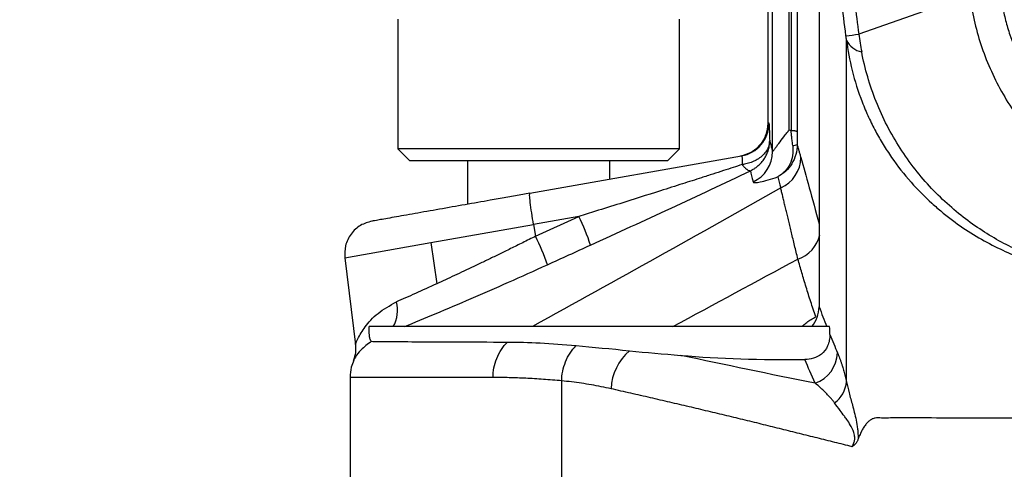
# Model space of a CAD drawing. Header units: millimetres. Extents: x 19 to 819, y 19 to 629.
# Tile 20 of 68: x 185 to 227, y 386 to 405. Entities that reach past the tile are written whole.
import ezdxf

# ---------------------------------------------------------------- set-up
doc = ezdxf.new("R2010")
doc.units = ezdxf.units.MM
doc.header["$LTSCALE"] = 3
doc.layers.add('DIMENSIONS', color=140, linetype='Continuous', lineweight=25)
doc.styles.add('SLDTEXTSTYLE0', font='TXT', dxfattribs={"width": 0.7})
doc.dimstyles.new('SLDDIMSTYLE1', dxfattribs={"dimtxt": 6.474023, "dimasz": 9.906, "dimexe": 0, "dimexo": 0.0625, "dimgap": 1.618506, "dimtad": 0, "dimtih": 1, "dimtoh": 1, "dimrnd": 1e-09, "dimzin": 12, "dimdsep": 46, "dimtxsty": 'SLDTEXTSTYLE0', "dimsah": 1, "dimcen": 0.09, "dimadec": 0, "dimazin": 3, "dimtfac": 1, "dimtofl": 0, "dimtmove": 0, "dimatfit": 3, "dimfxl": 0, "dimfrac": 2, "dimtolj": 1, "dimtzin": 12, "dimarcsym": 0})

# ---------------------------------------------------------------- blocks, each defined once
blk = doc.blocks.new('_D_3')
at = {"layer": 'DIMENSIONS'}
for p, q in [((260.278, 522.021), (134.04, 522.021)), ((143.565, 522.021), (143.565, 445.521)), ((133.946, 433.782), (131.772, 433.782)), ((131.772, 433.782), (131.772, 423.493)), ((153.184, 433.782), (155.358, 433.782)), ((155.358, 433.782), (155.358, 423.493)), ((131.772, 423.493), (133.946, 423.493)), ((155.358, 423.493), (153.184, 423.493)), ((143.565, 347.557), (143.565, 422.044)), ((213.616, 347.557), (134.04, 347.557))]:
    blk.add_line(p, q, dxfattribs=at)
for points in [[(143.565, 522.021), (142.041, 512.115), (145.089, 512.115)], [(143.565, 347.557), (145.089, 357.463), (142.041, 357.463)]]:
    blk.add_solid(points, dxfattribs=at)
at = {"layer": 'DIMENSIONS', "char_height": 6.35, "attachment_point": 1, "style": 'SLDTEXTSTYLE0'}
for s, insert in [('174.5', (131.253, 443.417)), ('6.87', (133.946, 431.679))]:
    blk.add_mtext(s, dxfattribs=dict(at, insert=insert))
blk = doc.blocks.new('_D_4')
at = {"layer": 'DIMENSIONS'}
for p, q in [((200.096, 430.53), (163.35, 430.53)), ((172.875, 430.53), (172.875, 402.439)), ((163.255, 390.701), (161.081, 390.701)), ((161.081, 390.701), (161.081, 380.411)), ((182.494, 390.701), (184.668, 390.701)), ((184.668, 390.701), (184.668, 380.411)), ((161.081, 380.411), (163.255, 380.411)), ((184.668, 380.411), (182.494, 380.411)), ((172.875, 351.057), (172.875, 378.962)), ((195.685, 351.057), (163.35, 351.057))]:
    blk.add_line(p, q, dxfattribs=at)
for points in [[(172.875, 430.53), (171.351, 420.624), (174.399, 420.624)], [(172.875, 351.057), (174.399, 360.963), (171.351, 360.963)]]:
    blk.add_solid(points, dxfattribs=at)
at = {"layer": 'DIMENSIONS', "char_height": 6.35, "attachment_point": 1, "style": 'SLDTEXTSTYLE0'}
for s, insert in [('79.5', (163.255, 400.335)), ('3.13', (163.255, 388.597))]:
    blk.add_mtext(s, dxfattribs=dict(at, insert=insert))

msp = doc.modelspace()

# ---------------------------------------------------------------- linework, layer by layer
for p, q in [((216.764, 456.039), (216.764, 400.653)), ((216.975, 399.449), (216.975, 442.986)), ((218.006, 442.067), (218.006, 400.286)), ((225.311, 406.086), (220.617, 404.415)), ((201.103, 405.056), (201.103, 399.564)), ((213.027, 399.564), (213.027, 405.056)), ((220.103, 389.707), (220.103, 404.159)), ((216.832, 400.647), (216.814, 400.648)), ((201.103, 399.564), (201.611, 399.056)), ((213.027, 399.564), (201.103, 399.564)), ((212.519, 399.056), (213.027, 399.564)), ((212.519, 399.056), (201.611, 399.056)), ((204.053, 399.056), (204.053, 397.218)), ((206.696, 397.684), (215.657, 399.265)), ((210.078, 398.281), (210.078, 399.056)), ((208.769, 396.703), (206.854, 396.365)), ((206.94, 395.869), (208.769, 396.703)), ((202.505, 395.598), (206.854, 396.365)), ((206.854, 396.365), (206.94, 395.869)), ((198.862, 394.956), (202.505, 395.598)), ((202.505, 395.598), (202.759, 393.86)), ((198.862, 394.956), (199.313, 391.276)), ((219.387, 392.045), (199.891, 392.045)), ((213.092, 390.824), (213.092, 390.824)), ((199.088, 389.89), (199.088, 371.307)), ((205.137, 389.89), (199.088, 389.89)), ((208.042, 371.307), (208.042, 389.748))]:
    msp.add_line(p, q)
for centre, radius, start, end in [((217.993, 424.557), 20.312, 275.8936, 277.4229), ((220.887, 404.523), 0.863, 204.8927, 260.4926), ((215.414, 400.643), 1.4, 280.0027, 0.1875), ((215.579, 399.448), 1.396, 293.8586, 0.0403), ((217.854, 399.984), 0.277, 264.3095, 304.411), ((216.772, 399.202), 1.395, 292.9478, 359.9379), ((199.617, 392.232), 10.186, 18.6757, 26.0362), ((197.84, 391.414), 10.132, 18.6843, 26.0855), ((217.6, 396.232), 1.405, 288.3992, 347.2781), ((199.661, 392.734), 1.43, 331.1796, 14.3401), ((217.592, 392.908), 1.351, 320.2774, 359.0714), ((212.358, 389.318), 2.229, 130.18, 177.5727), ((218.314, 390.979), 1.408, 288.9259, 358.1245), ((218.864, 389.819), 1.245, 306.0199, 354.8439)]:
    msp.add_arc(centre, radius, start, end)
for points, knots in [([(264.088, 394.964), (263.835, 394.966), (263.331, 394.968), (262.574, 394.984), (261.817, 395.008), (261.06, 395.041), (260.302, 395.084), (259.545, 395.136), (258.16, 395.249), (256.151, 395.468), (253.527, 395.868), (250.922, 396.38), (248.771, 396.902), (247.067, 397.377), (245.805, 397.758), (244.539, 398.171), (243.492, 398.54), (242.748, 398.807), (242.316, 398.913), (242, 398.952), (241.662, 398.966), (241.208, 398.969), (240.395, 398.967), (239.499, 398.968), (238.588, 398.969), (237.905, 398.967), (237.207, 398.968), (236.298, 399.039), (235.168, 399.259), (233.857, 399.725), (232.627, 400.394), (231.511, 401.24), (230.54, 402.251), (229.732, 403.395), (229.112, 404.65), (228.761, 405.763), (228.605, 406.564), (228.544, 407.028), (228.502, 407.376), (228.46, 407.724), (228.401, 408.188), (228.304, 409.001), (227.926, 412.173), (227.345, 417.594), (226.687, 425.041), (226.171, 432.495), (225.796, 439.958), (225.562, 447.428), (225.409, 459.886), (225.851, 477.331), (227.158, 493.169), (228.168, 501.986), (228.363, 503.611), (228.476, 504.539), (228.556, 505.236), (228.672, 505.928), (228.899, 506.83), (229.308, 507.919), (229.994, 509.137), (230.861, 510.235), (231.884, 511.192), (233.043, 511.977), (234.307, 512.58), (235.426, 512.911), (236.342, 513.073), (237.038, 513.142), (237.74, 513.155), (238.471, 513.149), (239.647, 513.15), (240.704, 513.15), (241.618, 513.15), (241.974, 513.165), (242.325, 513.209), (242.675, 513.288), (243.017, 513.4), (243.475, 513.571), (244.281, 513.859), (245.439, 514.245), (247.298, 514.817), (249.642, 515.447), (252.015, 515.964), (253.929, 516.311), (255.373, 516.537), (256.82, 516.729), (258.269, 516.885), (259.72, 517.006), (261.174, 517.092), (262.63, 517.145), (263.602, 517.151), (264.088, 517.153)], [0, 0, 0, 0, 0.004234, 0.008469, 0.012707, 0.016947, 0.021191, 0.025439, 0.029691, 0.044519, 0.059336, 0.07424, 0.089062, 0.096479, 0.103932, 0.111174, 0.118842, 0.122568, 0.124425, 0.126294, 0.12791, 0.130093, 0.133916, 0.141562, 0.14513, 0.149209, 0.153028, 0.156836, 0.164494, 0.172285, 0.18009, 0.187908, 0.195703, 0.203526, 0.211313, 0.219102, 0.223034, 0.224997, 0.226959, 0.228921, 0.230882, 0.234806, 0.242654, 0.2845, 0.326314, 0.368111, 0.409906, 0.451713, 0.493548, 0.618999, 0.744425, 0.760113, 0.767959, 0.771882, 0.775806, 0.779737, 0.78364, 0.79141, 0.799186, 0.807009, 0.814794, 0.822611, 0.830413, 0.838211, 0.842112, 0.846007, 0.849947, 0.853892, 0.858278, 0.869672, 0.871643, 0.873613, 0.875646, 0.877585, 0.87962, 0.881679, 0.885793, 0.893981, 0.902171, 0.918434, 0.934714, 0.94291, 0.951087, 0.959249, 0.967401, 0.975547, 0.983692, 0.991842, 1, 1, 1, 1]), ([(217.675, 400.367), (217.675, 403.067), (217.675, 405.789), (217.675, 411.167), (217.675, 413.823), (217.675, 418.944), (217.675, 421.409), (217.675, 426.027), (217.675, 428.18), (217.675, 432.074), (217.675, 433.815), (217.675, 436.819), (217.675, 438.084), (217.675, 440.114), (217.675, 440.881), (217.675, 441.939), (217.675, 442.23), (217.675, 442.309)], [0, 0, 0, 0, 0.125, 0.125, 0.25, 0.25, 0.375, 0.375, 0.5, 0.5, 0.625, 0.625, 0.75, 0.75, 0.875, 0.875, 1, 1, 1, 1]), ([(217.756, 442.308), (217.756, 442.299), (217.756, 442.282), (217.756, 442.243), (217.756, 442.194), (217.756, 442.135), (217.756, 442.065), (217.756, 441.985), (217.756, 441.895), (217.756, 441.795), (217.756, 441.686), (217.756, 441.567), (217.756, 441.438), (217.756, 441.3), (217.756, 441.153), (217.756, 440.996), (217.756, 440.831), (217.756, 440.657), (217.756, 440.475), (217.756, 440.284), (217.756, 440.084), (217.756, 439.877), (217.756, 439.661), (217.756, 439.437), (217.756, 439.206), (217.756, 438.967), (217.756, 438.721), (217.756, 438.467), (217.756, 438.206), (217.756, 437.938), (217.756, 437.663), (217.756, 437.381), (217.756, 437.093), (217.756, 436.798), (217.756, 436.497), (217.756, 436.189), (217.756, 435.876), (217.756, 435.557), (217.756, 435.231), (217.756, 434.901), (217.756, 434.564), (217.755, 434.223), (217.755, 433.876), (217.755, 433.524), (217.755, 433.167), (217.755, 432.806), (217.755, 432.439), (217.755, 432.068), (217.755, 431.693), (217.755, 431.314), (217.755, 430.93), (217.755, 430.542), (217.755, 430.151), (217.755, 429.755), (217.755, 429.356), (217.755, 428.954), (217.755, 428.548), (217.755, 428.139), (217.755, 427.727), (217.755, 427.312), (217.755, 426.894), (217.755, 426.473), (217.755, 426.049), (217.755, 425.623), (217.755, 425.195), (217.755, 424.764), (217.755, 424.331), (217.755, 423.896), (217.755, 423.46), (217.755, 423.021), (217.755, 422.58), (217.755, 422.138), (217.755, 421.695), (217.755, 421.249), (217.755, 420.803), (217.755, 420.355), (217.755, 419.907), (217.754, 419.457), (217.754, 419.006), (217.754, 418.555), (217.754, 418.102), (217.754, 417.65), (217.754, 417.196), (217.754, 416.742), (217.754, 416.288), (217.754, 415.834), (217.754, 415.379), (217.754, 414.924), (217.754, 414.469), (217.754, 414.014), (217.754, 413.56), (217.754, 413.105), (217.754, 412.651), (217.754, 412.197), (217.754, 411.744), (217.754, 411.291), (217.754, 410.839), (217.754, 410.388), (217.754, 409.937), (217.754, 409.487), (217.753, 409.038), (217.753, 408.59), (217.753, 408.143), (217.753, 407.697), (217.753, 407.252), (217.753, 406.808), (217.753, 406.366), (217.753, 405.925), (217.753, 405.485), (217.753, 405.047), (217.753, 404.61), (217.753, 404.174), (217.753, 403.741), (217.753, 403.309), (217.753, 402.878), (217.753, 402.45), (217.753, 402.023), (217.753, 401.598), (217.753, 401.175), (217.752, 400.753), (217.752, 400.473), (217.752, 400.333)], [0, 0, 0, 0, 0.01076, 0.02148, 0.03216, 0.042801, 0.053401, 0.063961, 0.074482, 0.084962, 0.095403, 0.105803, 0.116164, 0.126484, 0.136765, 0.147006, 0.157207, 0.167368, 0.177489, 0.18757, 0.197611, 0.207612, 0.217573, 0.227494, 0.237376, 0.247217, 0.257018, 0.26678, 0.276501, 0.286183, 0.295825, 0.305426, 0.314988, 0.32451, 0.333992, 0.343434, 0.352836, 0.362198, 0.37152, 0.380802, 0.390044, 0.399246, 0.408408, 0.417531, 0.426613, 0.435656, 0.444658, 0.453621, 0.462543, 0.471426, 0.480269, 0.489072, 0.497835, 0.506558, 0.51524, 0.523884, 0.532487, 0.54105, 0.549573, 0.558056, 0.566499, 0.574903, 0.583266, 0.59159, 0.599873, 0.608117, 0.616321, 0.624484, 0.632608, 0.640692, 0.648736, 0.65674, 0.664704, 0.672628, 0.680512, 0.688356, 0.69616, 0.703924, 0.711649, 0.719333, 0.726977, 0.734582, 0.742146, 0.749671, 0.757156, 0.7646, 0.772005, 0.77937, 0.786695, 0.79398, 0.801225, 0.80843, 0.815595, 0.82272, 0.829805, 0.83685, 0.843856, 0.850821, 0.857747, 0.864632, 0.871478, 0.878283, 0.885049, 0.891775, 0.89846, 0.905106, 0.911712, 0.918278, 0.924804, 0.93129, 0.937736, 0.944142, 0.950508, 0.956835, 0.963121, 0.969367, 0.975574, 0.98174, 0.987867, 0.993953, 1, 1, 1, 1]), ([(220.079, 404.352), (220.015, 404.851), (219.883, 405.892), (219.683, 407.52), (219.458, 409.424), (219.206, 411.64), (219.033, 413.271), (218.942, 414.126)], [0, 0, 0, 0, 0.153275, 0.319954, 0.500037, 0.737874, 1, 1, 1, 1]), ([(219.482, 414.177), (219.55, 413.534), (219.682, 412.287), (219.883, 410.479), (220.078, 408.792), (220.266, 407.225), (220.444, 405.78), (220.561, 404.856), (220.617, 404.415)], [0, 0, 0, 0, 0.197449, 0.382584, 0.555408, 0.715918, 0.864115, 1, 1, 1, 1]), ([(218.942, 406.56), (218.942, 406.456), (218.942, 406.228), (218.942, 405.846), (218.942, 405.392), (218.942, 404.862), (218.943, 404.253), (218.943, 403.275), (218.944, 401.952), (218.944, 400.271), (218.944, 398.522), (218.944, 397.04), (218.943, 395.776), (218.943, 394.894), (218.943, 394.063), (218.943, 393.426), (218.943, 393.05), (218.943, 392.886)], [0, 0, 0, 0, 0.027909, 0.061375, 0.10038, 0.1449, 0.194896, 0.250313, 0.379537, 0.500006, 0.620409, 0.750744, 0.804204, 0.875244, 0.926562, 0.968081, 1, 1, 1, 1]), ([(225.311, 406.086), (225.405, 405.364), (225.566, 404.662), (225.904, 403.639), (226.033, 403.303), (226.324, 402.641), (226.487, 402.313), (227.017, 401.366), (227.425, 400.776), (228.348, 399.674), (228.869, 399.159), (229.977, 398.247), (230.568, 397.844), (231.508, 397.317), (231.832, 397.154), (232.488, 396.86), (232.82, 396.728), (233.829, 396.375), (234.519, 396.197), (235.579, 396.017), (235.936, 395.972), (236.65, 395.911), (237.009, 395.895), (237.368, 395.894)], [0, 0, 0, 0, 0.125, 0.125, 0.1875, 0.1875, 0.25, 0.25, 0.375, 0.375, 0.5, 0.5, 0.625, 0.625, 0.6875, 0.6875, 0.75, 0.75, 0.875, 0.875, 0.9375, 0.9375, 1, 1, 1, 1]), ([(226.598, 406.251), (226.612, 406.146), (226.641, 405.935), (226.697, 405.621), (226.762, 405.31), (226.837, 405), (226.922, 404.694), (227.081, 404.186), (227.349, 403.49), (227.778, 402.634), (228.286, 401.824), (229.064, 400.812), (230.21, 399.692), (231.54, 398.801), (232.683, 398.236), (233.575, 397.888), (234.494, 397.617), (235.327, 397.445), (236.066, 397.346), (236.706, 397.292), (237.135, 397.287), (237.349, 397.284)], [0, 0, 0, 0, 0.020872, 0.041691, 0.06248, 0.083261, 0.104054, 0.124881, 0.187429, 0.250047, 0.312235, 0.37463, 0.499792, 0.624296, 0.686719, 0.749522, 0.811708, 0.874233, 0.916056, 0.957936, 1, 1, 1, 1]), ([(220.617, 404.415), (220.636, 404.291), (220.675, 404.042), (220.721, 403.795), (220.744, 403.671)], [0, 0, 0, 0, 0.499637, 1, 1, 1, 1]), ([(220.103, 404.159), (220.099, 404.191), (220.091, 404.255), (220.083, 404.32), (220.079, 404.352)], [0, 0, 0, 0, 0.501435, 1, 1, 1, 1]), ([(220.103, 404.159), (220.156, 403.75), (220.234, 403.32), (220.454, 402.439), (220.595, 401.988), (220.85, 401.33), (220.942, 401.113), (221.135, 400.696), (221.235, 400.495), (221.441, 400.111), (221.544, 399.932), (221.767, 399.567), (221.886, 399.383), (222.264, 398.838), (222.544, 398.482), (223.127, 397.823), (223.425, 397.527), (223.86, 397.132), (224.004, 397.008), (224.287, 396.775), (224.436, 396.658), (224.881, 396.325), (225.181, 396.123), (226.08, 395.571), (226.679, 395.275), (227.565, 394.914), (227.859, 394.807), (228.437, 394.62), (228.721, 394.54), (229.561, 394.332), (230.104, 394.236), (231.171, 394.113), (231.695, 394.084), (232.214, 394.086)], [0, 0, 0, 0, 0.0625, 0.0625, 0.125, 0.125, 0.15625, 0.15625, 0.1875, 0.1875, 0.21875, 0.21875, 0.25, 0.25, 0.3125, 0.3125, 0.375, 0.375, 0.40625, 0.40625, 0.4375, 0.4375, 0.5, 0.5, 0.625, 0.625, 0.6875, 0.6875, 0.75, 0.75, 0.875, 0.875, 1, 1, 1, 1]), ([(231.851, 394.166), (231.299, 394.196), (230.748, 394.262), (229.645, 394.471), (229.092, 394.614), (228.26, 394.896), (227.982, 395.002), (227.425, 395.238), (227.144, 395.369), (226.314, 395.798), (225.771, 396.133), (224.977, 396.723), (224.715, 396.934), (224.201, 397.389), (223.949, 397.632), (223.464, 398.143), (223.23, 398.413), (222.781, 398.986), (222.569, 399.284), (222.174, 399.9), (221.991, 400.219), (221.652, 400.878), (221.495, 401.221), (221.083, 402.258), (220.881, 402.958), (220.744, 403.671)], [0, 0, 0, 0, 0.125, 0.125, 0.25, 0.25, 0.3125, 0.3125, 0.375, 0.375, 0.5, 0.5, 0.5625, 0.5625, 0.625, 0.625, 0.6875, 0.6875, 0.75, 0.75, 0.8125, 0.8125, 0.875, 0.875, 1, 1, 1, 1]), ([(216.764, 400.634), (216.749, 400.477), (216.718, 400.155), (216.458, 399.716), (216.072, 399.385), (215.761, 399.298), (215.609, 399.256)], [0, 0, 0, 0, 0.244216, 0.499937, 0.755688, 1, 1, 1, 1]), ([(216.814, 400.648), (216.815, 400.647), (216.817, 400.645), (216.819, 400.629), (216.822, 400.603), (216.825, 400.566), (216.828, 400.519), (216.832, 400.442), (216.837, 400.321), (216.844, 400.139), (216.848, 399.99), (216.85, 399.915)], [0, 0, 0, 0, 0.084537, 0.168143, 0.25115, 0.33389, 0.416694, 0.499888, 0.667674, 0.833488, 1, 1, 1, 1]), ([(216.975, 399.449), (216.976, 399.451), (216.979, 399.456), (216.991, 399.472), (217.008, 399.496), (217.033, 399.528), (217.074, 399.582), (217.14, 399.669), (217.265, 399.832), (217.415, 400.029), (217.565, 400.224), (217.642, 400.325), (217.675, 400.367)], [0, 0, 0, 0, 0.043541, 0.090074, 0.139887, 0.193186, 0.250112, 0.363263, 0.499867, 0.749542, 0.893389, 1, 1, 1, 1]), ([(218.006, 400.286), (218.004, 400.289), (218.001, 400.295), (217.985, 400.304), (217.961, 400.312), (217.932, 400.319), (217.901, 400.324), (217.869, 400.328), (217.84, 400.33), (217.813, 400.331), (217.789, 400.332), (217.77, 400.333), (217.758, 400.333), (217.752, 400.333)], [0, 0, 0, 0, 0.128417, 0.255384, 0.377632, 0.492376, 0.597579, 0.692018, 0.775184, 0.847109, 0.90817, 0.95892, 1, 1, 1, 1]), ([(217.826, 399.708), (217.822, 399.749), (217.813, 399.825), (217.8, 399.934), (217.789, 400.029), (217.779, 400.111), (217.77, 400.181), (217.763, 400.237), (217.758, 400.281), (217.754, 400.311), (217.753, 400.327), (217.752, 400.333)], [0, 0, 0, 0, 0.196179, 0.369423, 0.521151, 0.652127, 0.762703, 0.852984, 0.922692, 0.971682, 1, 1, 1, 1]), ([(218.006, 400.286), (218.006, 400.24), (218.006, 400.151), (218.007, 400.016), (218.008, 399.884), (218.009, 399.798), (218.01, 399.755)], [0, 0, 0, 0, 0.2577457, 0.5091073, 0.7558883, 1, 1, 1, 1]), ([(216.85, 399.915), (216.848, 399.885), (216.846, 399.829), (216.83, 399.75), (216.811, 399.682), (216.789, 399.624), (216.745, 399.526), (216.662, 399.399), (216.512, 399.243), (216.334, 399.115), (216.125, 399.011), (215.907, 398.937), (215.753, 398.911), (215.678, 398.898)], [0, 0, 0, 0, 0.061926, 0.117487, 0.166258, 0.207941, 0.24235, 0.380114, 0.500118, 0.636042, 0.757888, 0.883235, 1, 1, 1, 1]), ([(216.031, 398.64), (216.063, 398.656), (216.136, 398.691), (216.25, 398.762), (216.377, 398.86), (216.51, 398.992), (216.622, 399.14), (216.714, 399.303), (216.785, 399.477), (216.839, 399.685), (216.846, 399.836), (216.85, 399.915)], [0, 0, 0, 0, 0.067814, 0.151338, 0.251167, 0.367539, 0.500069, 0.599599, 0.717457, 0.851881, 1, 1, 1, 1]), ([(216.85, 399.915), (216.857, 399.888), (216.87, 399.836), (216.893, 399.749), (216.918, 399.655), (216.945, 399.556), (216.965, 399.485), (216.975, 399.449)], [0, 0, 0, 0, 0.202839, 0.404248, 0.604239, 0.802819, 1, 1, 1, 1]), ([(218.01, 399.755), (218.012, 399.605), (217.991, 399.458), (217.913, 399.182), (217.857, 399.054), (217.712, 398.816), (217.624, 398.708), (217.428, 398.524), (217.318, 398.446), (217.197, 398.383)], [0, 0, 0, 0, 0.25, 0.25, 0.5, 0.5, 0.75, 0.75, 1, 1, 1, 1]), ([(217.826, 399.708), (217.842, 399.563), (217.838, 399.421), (217.795, 399.155), (217.756, 399.032), (217.644, 398.802), (217.572, 398.698), (217.404, 398.519), (217.307, 398.444), (217.197, 398.383)], [0, 0, 0, 0, 0.25, 0.25, 0.5, 0.5, 0.75, 0.75, 1, 1, 1, 1]), ([(218.01, 399.755), (218.022, 399.713), (218.045, 399.628), (218.083, 399.491), (218.123, 399.35), (218.152, 399.25), (218.166, 399.2)], [0, 0, 0, 0, 0.252255, 0.503, 0.752245, 1, 1, 1, 1]), ([(215.657, 399.265), (215.671, 399.267), (215.68, 399.236), (215.688, 399.111), (215.686, 399.018), (215.678, 398.898)], [0, 0, 0, 0, 0.5, 0.5, 1, 1, 1, 1]), ([(218.166, 399.2), (218.276, 398.814), (218.483, 398.085), (218.796, 396.93), (218.944, 396.389)], [0, 0, 0, 0, 0.531208, 1, 1, 1, 1]), ([(215.678, 398.898), (215.555, 398.858), (215.294, 398.773), (214.883, 398.639), (214.433, 398.494), (213.856, 398.309), (213.116, 398.073), (211.964, 397.707), (210.735, 397.319), (209.582, 396.957), (209.005, 396.777), (208.769, 396.703)], [0, 0, 0, 0, 0.054149, 0.113866, 0.179156, 0.250021, 0.364776, 0.500057, 0.749983, 0.89759, 1, 1, 1, 1]), ([(209.266, 395.493), (210.405, 396.012), (211.54, 396.533), (213.237, 397.32), (213.802, 397.583), (214.927, 398.112), (215.484, 398.377), (216.031, 398.64)], [0, 0, 0, 0, 0.5, 0.5, 0.75, 0.75, 1, 1, 1, 1]), ([(215.678, 398.898), (215.695, 398.879), (215.727, 398.842), (215.771, 398.795), (215.811, 398.756), (215.847, 398.724), (215.901, 398.682), (215.966, 398.643), (216.01, 398.641), (216.031, 398.64)], [0, 0, 0, 0, 0.113437, 0.219793, 0.319396, 0.412693, 0.500254, 0.759766, 1, 1, 1, 1]), ([(216.143, 398.171), (216.149, 398.149), (216.179, 398.138), (216.284, 398.137), (216.359, 398.147), (216.545, 398.185), (216.657, 398.214), (216.908, 398.287), (217.048, 398.332), (217.197, 398.383)], [0, 0, 0, 0, 0.25, 0.25, 0.5, 0.5, 0.75, 0.75, 1, 1, 1, 1]), ([(217.315, 397.918), (215.597, 396.94), (213.855, 395.962), (210.345, 394.004), (208.578, 393.024), (206.804, 392.045)], [0, 0, 0, 0, 0.5, 0.5, 1, 1, 1, 1]), ([(218.044, 394.899), (218.02, 394.997), (217.972, 395.195), (217.903, 395.478), (217.837, 395.752), (217.773, 396.015), (217.712, 396.268), (217.653, 396.511), (217.597, 396.743), (217.544, 396.965), (217.493, 397.177), (217.444, 397.379), (217.399, 397.569), (217.355, 397.75), (217.329, 397.862), (217.315, 397.918)], [0, 0, 0, 0, 0.076734, 0.153435, 0.230117, 0.306798, 0.383492, 0.460217, 0.536992, 0.613838, 0.690778, 0.767838, 0.845043, 0.92242, 1, 1, 1, 1]), ([(206.696, 397.684), (206.109, 397.581), (205.454, 397.465), (204.404, 397.28), (204.043, 397.217), (203.319, 397.089), (202.955, 397.025), (202.249, 396.9), (201.907, 396.84), (201.282, 396.73), (200.997, 396.68), (200.523, 396.596), (200.333, 396.562), (200.075, 396.517), (200.008, 396.505), (200.008, 396.505)], [0, 0, 0, 0, 0.25, 0.25, 0.375, 0.375, 0.5, 0.5, 0.625, 0.625, 0.75, 0.75, 0.875, 0.875, 1, 1, 1, 1]), ([(206.854, 396.365), (206.827, 396.523), (206.799, 396.692), (206.75, 397.015), (206.728, 397.17), (206.698, 397.424), (206.689, 397.524), (206.684, 397.653), (206.688, 397.683), (206.696, 397.684)], [0, 0, 0, 0, 0.25, 0.25, 0.5, 0.5, 0.75, 0.75, 1, 1, 1, 1]), ([(200.008, 396.505), (199.843, 396.458), (199.501, 396.359), (199.099, 395.979), (198.853, 395.484), (198.859, 395.127), (198.862, 394.956)], [0, 0, 0, 0, 0.240773, 0.5, 0.759227, 1, 1, 1, 1]), ([(206.94, 395.869), (206.848, 395.823), (206.665, 395.731), (206.395, 395.596), (206.134, 395.467), (205.882, 395.343), (205.64, 395.224), (205.408, 395.111), (205.186, 395.003), (204.975, 394.901), (204.688, 394.763), (204.33, 394.593), (203.905, 394.393), (203.502, 394.204), (203.12, 394.026), (202.878, 393.915), (202.759, 393.86)], [0, 0, 0, 0, 0.063352, 0.124854, 0.184451, 0.242094, 0.29774, 0.351352, 0.402898, 0.45235, 0.499688, 0.605188, 0.708098, 0.808278, 0.905611, 1, 1, 1, 1]), ([(218.798, 392.461), (218.727, 392.673), (218.588, 393.091), (218.393, 393.709), (218.211, 394.31), (218.099, 394.704), (218.044, 394.899)], [0, 0, 0, 0, 0.26246, 0.516427, 0.762182, 1, 1, 1, 1]), ([(201.391, 392.045), (201.808, 392.216), (202.255, 392.401), (203.194, 392.796), (203.689, 393.006), (204.727, 393.452), (205.259, 393.684), (206.336, 394.161), (206.883, 394.407), (207.438, 394.66)], [0, 0, 0, 0, 0.25, 0.25, 0.5, 0.5, 0.75, 0.75, 1, 1, 1, 1]), ([(202.759, 393.86), (202.443, 393.715), (202.14, 393.577), (201.564, 393.318), (201.295, 393.198), (201.046, 393.088)], [0, 0, 0, 0, 0.5, 0.5, 1, 1, 1, 1]), ([(199.311, 391.3), (199.311, 391.3), (199.276, 391.223), (199.396, 391.521), (199.691, 392.019), (200.213, 392.626), (200.769, 392.934), (201.046, 393.088)], [0, 0, 0, 0, 0.0017713, 0.2505986, 0.5000525, 0.7510364, 1, 1, 1, 1]), ([(218.949, 392.995), (218.947, 392.987), (218.934, 392.944), (218.939, 392.912), (218.943, 392.886)], [0, 0, 0, 0, 0.177564, 1, 1, 1, 1]), ([(218.943, 392.886), (218.996, 392.742), (219.1, 392.46), (219.209, 392.181), (219.262, 392.045)], [0, 0, 0, 0, 0.513761, 1, 1, 1, 1]), ([(218.21, 392.045), (218.231, 392.064), (218.273, 392.103), (218.346, 392.162), (218.451, 392.242), (218.596, 392.342), (218.731, 392.422), (218.798, 392.461)], [0, 0, 0, 0, 0.143044, 0.286412, 0.430694, 0.715421, 1, 1, 1, 1]), ([(199.99, 391.42), (199.978, 391.42), (199.967, 391.426), (199.947, 391.452), (199.937, 391.472), (199.919, 391.541), (199.91, 391.588), (199.9, 391.712), (199.897, 391.763), (199.892, 391.892), (199.891, 391.967), (199.891, 392.045)], [0, 0, 0, 0, 0.25, 0.25, 0.5, 0.5, 0.75, 0.75, 0.875, 0.875, 1, 1, 1, 1]), ([(219.395, 391.713), (219.396, 391.627), (219.39, 391.543), (219.359, 391.377), (219.335, 391.298), (219.239, 391.081), (219.143, 390.963), (218.934, 390.794), (218.817, 390.737), (218.583, 390.666), (218.464, 390.652), (218.344, 390.65)], [0, 0, 0, 0, 0.125, 0.125, 0.25, 0.25, 0.5, 0.5, 0.75, 0.75, 1, 1, 1, 1]), ([(219.395, 391.713), (219.45, 391.577), (219.556, 391.317), (219.667, 391.057), (219.721, 390.933)], [0, 0, 0, 0, 0.518476, 1, 1, 1, 1]), ([(199.99, 391.42), (199.829, 391.297), (199.511, 391.053), (199.293, 390.744), (199.198, 390.573), (199.225, 390.619), (199.225, 390.619)], [0, 0, 0, 0, 0.33413, 0.660118, 0.998356, 1, 1, 1, 1]), ([(199.311, 391.299), (199.317, 391.183), (199.331, 390.95), (199.26, 390.729), (199.225, 390.618)], [0, 0, 0, 0, 0.5, 1, 1, 1, 1]), ([(199.99, 391.42), (200.134, 391.418), (200.364, 391.415), (200.994, 391.41), (201.394, 391.407), (202.845, 391.399), (204.136, 391.394), (205.751, 391.389)], [0, 0, 0, 0, 0.25, 0.25, 0.5, 0.5, 1, 1, 1, 1]), ([(205.137, 389.89), (205.137, 390.156), (205.188, 390.438), (205.398, 390.962), (205.558, 391.202), (205.751, 391.389)], [0, 0, 0, 0, 0.5, 0.5, 1, 1, 1, 1]), ([(208.042, 389.748), (208.048, 390.012), (208.102, 390.292), (208.313, 390.812), (208.469, 391.051), (208.654, 391.238)], [0, 0, 0, 0, 0.5, 0.5, 1, 1, 1, 1]), ([(199.236, 390.615), (199.198, 390.52), (199.106, 390.288), (199.094, 390.038), (199.088, 389.89)], [0, 0, 0, 0, 0.410071, 1, 1, 1, 1]), ([(219.721, 390.933), (219.736, 390.897), (219.765, 390.828), (219.809, 390.716), (219.851, 390.601), (219.891, 390.483), (219.938, 390.337), (219.991, 390.158), (220.049, 389.941), (220.086, 389.784), (220.103, 389.707)], [0, 0, 0, 0, 0.117167, 0.230102, 0.338865, 0.443517, 0.544125, 0.704451, 0.856283, 1, 1, 1, 1]), ([(208.042, 389.748), (207.911, 389.76), (207.649, 389.783), (207.266, 389.811), (206.891, 389.835), (206.523, 389.855), (206.164, 389.871), (205.813, 389.882), (205.47, 389.889), (205.248, 389.89), (205.137, 389.89)], [0, 0, 0, 0, 0.124798, 0.249646, 0.374548, 0.499507, 0.624527, 0.749614, 0.87477, 1, 1, 1, 1]), ([(210.131, 389.413), (209.993, 389.443), (209.717, 389.503), (209.3, 389.58), (208.882, 389.648), (208.463, 389.705), (208.182, 389.734), (208.042, 389.748)], [0, 0, 0, 0, 0.198262, 0.397434, 0.597477, 0.798348, 1, 1, 1, 1]), ([(220.335, 386.959), (220.091, 387.021), (219.599, 387.146), (218.859, 387.33), (218.11, 387.517), (217.353, 387.705), (216.587, 387.894), (215.812, 388.083), (215.027, 388.272), (214.234, 388.462), (213.431, 388.652), (212.619, 388.842), (211.798, 389.033), (210.967, 389.223), (210.411, 389.349), (210.131, 389.413)], [0, 0, 0, 0, 0.070023, 0.141211, 0.213569, 0.287088, 0.361761, 0.437582, 0.514546, 0.592648, 0.671881, 0.75224, 0.833718, 0.916307, 1, 1, 1, 1]), ([(219.596, 388.812), (219.567, 388.85), (219.506, 388.93), (219.409, 389.046), (219.3, 389.168), (219.17, 389.302), (218.992, 389.47), (218.854, 389.58), (218.77, 389.647)], [0, 0, 0, 0, 0.104802, 0.22311, 0.354881, 0.500064, 0.696286, 1, 1, 1, 1]), ([(220.103, 389.707), (220.134, 389.559), (220.171, 389.404), (220.256, 389.074), (220.304, 388.9), (220.406, 388.524), (220.461, 388.323), (220.533, 387.971), (220.556, 387.846), (220.579, 387.637), (220.584, 387.565), (220.59, 387.416), (220.59, 387.339), (220.587, 387.264)], [0, 0, 0, 0, 0.25, 0.25, 0.5, 0.5, 0.75, 0.75, 0.875, 0.875, 0.9375, 0.9375, 1, 1, 1, 1]), ([(220.335, 386.959), (220.35, 386.986), (220.377, 387.036), (220.411, 387.116), (220.436, 387.192), (220.456, 387.303), (220.443, 387.479), (220.375, 387.679), (220.259, 387.893), (220.133, 388.089), (219.981, 388.291), (219.802, 388.532), (219.673, 388.708), (219.596, 388.812)], [0, 0, 0, 0, 0.04094, 0.0750215, 0.1027855, 0.1253113, 0.1797075, 0.2503336, 0.3551162, 0.5002401, 0.5918086, 0.7586552, 1, 1, 1, 1]), ([(221.579, 388.175), (221.533, 388.177), (221.442, 388.18), (221.314, 388.178), (221.191, 388.138), (221.075, 388.064), (220.965, 387.961), (220.861, 387.83), (220.763, 387.67), (220.67, 387.482), (220.615, 387.338), (220.587, 387.264)], [0, 0, 0, 0, 0.104905, 0.20858, 0.312265, 0.417587, 0.525425, 0.63662, 0.752175, 0.873021, 1, 1, 1, 1]), ([(228.566, 388.175), (227.847, 388.175), (227.146, 388.175), (225.805, 388.175), (225.164, 388.175), (223.969, 388.175), (223.414, 388.175), (222.662, 388.176), (222.306, 388.176), (221.929, 388.175), (221.776, 388.175), (221.676, 388.174), (221.627, 388.173), (221.579, 388.175)], [0, 0, 0, 0, 0.25, 0.25, 0.5, 0.5, 0.75, 0.75, 0.875, 0.9375, 0.96875, 0.96875, 1, 1, 1, 1]), ([(220.587, 387.264), (220.58, 387.246), (220.565, 387.209), (220.539, 387.16), (220.51, 387.115), (220.47, 387.064), (220.412, 387.01), (220.362, 386.977), (220.335, 386.959)], [0, 0, 0, 0, 0.122263, 0.245566, 0.370644, 0.498201, 0.729462, 1, 1, 1, 1])]:
    msp.add_open_spline(points, degree=3, knots=knots)
for points in [[(217.675, 400.367), (217.7, 400.357), (217.726, 400.345), (217.752, 400.333)], [(216.031, 398.64), (216.06, 398.513), (216.097, 398.356), (216.143, 398.171)], [(217.197, 398.383), (217.232, 398.24), (217.272, 398.085), (217.315, 397.918)], [(207.438, 394.66), (208.048, 394.938), (208.657, 395.216), (209.266, 395.493)], [(212.748, 392.045), (214.511, 392.996), (216.276, 393.948), (218.044, 394.899)], [(219.395, 391.713), (219.392, 391.823), (219.39, 391.934), (219.387, 392.045)], [(205.751, 391.389), (206.628, 391.386), (207.598, 391.336), (208.654, 391.238)], [(208.654, 391.238), (209.37, 391.173), (210.126, 391.107), (210.92, 391.021)], [(210.92, 391.021), (211.615, 390.946), (212.339, 390.888), (213.092, 390.824)], [(218.77, 389.647), (216.858, 390.029), (214.967, 390.423), (213.092, 390.824)], [(213.092, 390.824), (214.715, 390.687), (216.471, 390.629), (218.344, 390.65)], [(218.77, 389.647), (218.619, 389.984), (218.477, 390.319), (218.344, 390.65)]]:
    msp.add_open_spline(points, degree=3)

# ---------------------------------------------------------------- dimensions: what is measured, and where the dimension line sits
at = {"layer": 'DIMENSIONS'}
for base, p1, p2, picture, middle in [((143.565, 347.557), (264.088, 522.021), (217.426, 347.557), '_D_3', (143.565, 433.782)), ((172.875, 351.057), (203.906, 430.53), (199.495, 351.057), '_D_4', (172.875, 390.701))]:
    dim = msp.add_linear_dim(base=base, p1=p1, p2=p2, angle=90, dimstyle='SLDDIMSTYLE1', dxfattribs=at)
    dim.commit()
    dim.dimension.update_dxf_attribs({"geometry": picture, "text_midpoint": middle, "dimtype": 160})

doc.saveas('drawing.dxf')
